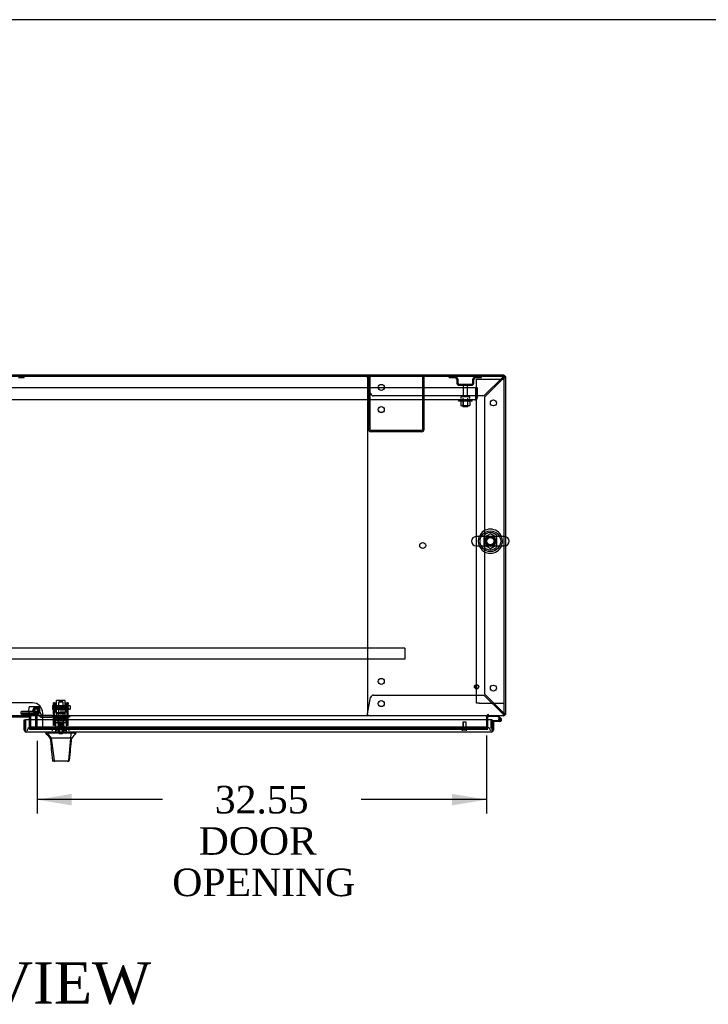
# Model space of a CAD drawing. Header units: inches. Extents: x 2 to 538, y -2 to 358.
# Tile 13 of 25: x 147 to 197, y 287 to 358. Entities that reach past the tile are written whole.
import ezdxf
from ezdxf.enums import TextEntityAlignment as Align
from ezdxf.lldxf.tags import DXFTag

# ---------------------------------------------------------------- set-up
doc = ezdxf.new("R2010")
doc.units = ezdxf.units.IN
doc.header["$MEASUREMENT"] = 0
for name, color, linetype in [('COM43135', 7, 'Continuous'), ('COM50669', 7, 'Continuous'), ('COM50677-1', 7, 'Continuous'), ('COM55602-2', 7, 'Continuous'), ('COM55607-2', 7, 'Continuous'), ('COM55738-23', 7, 'Continuous'), ('COM56145', 7, 'Continuous'), ('COM70098', 7, 'Continuous'), ('COM70112-4', 7, 'Continuous'), ('COM70220', 7, 'Continuous'), ('COM70740-2', 7, 'Continuous'), ('COM70838', 7, 'Continuous'), ('COM70839-4', 7, 'Continuous'), ('COM71182-2', 7, 'Continuous'), ('COM71183-4', 7, 'Continuous'), ('COM71187-2', 7, 'Continuous'), ('COM71194-4', 7, 'Continuous'), ('Default', 7, 'Continuous'), ('GSK86006', 7, 'Continuous'), ('HAN86294', 7, 'Continuous'), ('HAN86294_NUT', 7, 'Continuous'), ('HAN86294_SCREW', 7, 'Continuous'), ('HAN86294_WASHER', 7, 'Continuous'), ('HAN_NUT', 7, 'Continuous'), ('NTS166105', 7, 'Continuous'), ('NTS18024', 7, 'Continuous'), ('NTS18147', 7, 'Continuous'), ('NTS86070', 7, 'Continuous'), ('ROL87452', 7, 'Continuous'), ('RVT17786', 7, 'Continuous'), ('RVT19000', 7, 'Continuous'), ('SCC180005', 7, 'Continuous'), ('SCS86415', 7, 'Continuous'), ('SPC87322', 7, 'Continuous'), ('STD26089', 7, 'Continuous'), ('STD26122', 7, 'Continuous'), ('STD26258', 7, 'Continuous'), ('WAF25059', 7, 'Continuous'), ('WAF25376', 7, 'Continuous'), ('WAF25377', 7, 'Continuous'), ('WAM254785', 7, 'Continuous'), ('WAM30038', 7, 'Continuous')]:
    doc.layers.add(name, color=color, linetype=linetype)
doc.styles.add('SEACAD_Times_New_Roman', font='times.ttf')
tags = doc.linetypes.add('HIDDEN2', pattern=[0.1875, 0.125, -0.0625]).pattern_tags.tags
tags[6:7] = [DXFTag(74, 4), DXFTag(75, 0), DXFTag(340, '0'), DXFTag(46, 0.0), DXFTag(50, 0.0), DXFTag(44, 0.0), DXFTag(45, 0.0)]
tags[4:5] = [DXFTag(74, 4), DXFTag(75, 0), DXFTag(340, '0'), DXFTag(46, 0.0), DXFTag(50, 0.0), DXFTag(44, 0.0), DXFTag(45, 0.0)]
doc.dimstyles.new('HAMMOND_(STH_-_540x360)', dxfattribs={"dimtxt": 2, "dimasz": 2.5, "dimexe": 1, "dimexo": 1, "dimgap": 0.5, "dimtad": 0, "dimtih": 1, "dimtoh": 1, "dimzin": 0, "dimdsep": 46, "dimtxsty": 'SEACAD_Times_New_Roman', "dimblk1": '_SE_FILLED', "dimblk2": '_SE_FILLED', "dimsah": 1, "dimcen": 1, "dimadec": 0, "dimazin": 0, "dimtfac": 0.8, "dimtofl": 0, "dimtmove": 0, "dimatfit": 3, "dimfxl": 1, "dimtolj": 1, "dimtzin": 0, "dimarcsym": 0})

# ---------------------------------------------------------------- blocks, each defined once
blk = doc.blocks.new('SE')
at = {"layer": 'COM43135', "color": 7, "linetype": 'HIDDEN2'}
for p, q in [((179.806, 331.385), (112.056, 331.385)), ((179.931, 331.385), (179.806, 331.385)), ((179.806, 330.695), (179.806, 331.385)), ((179.806, 330.695), (179.806, 331.385)), ((179.931, 330.695), (179.931, 331.385)), ((179.806, 330.695), (179.806, 330.695)), ((179.806, 330.613), (179.806, 330.695)), ((179.806, 330.695), (179.806, 330.545)), ((179.746, 330.51), (112.116, 330.51)), ((179.746, 330.51), (179.746, 330.51)), ((179.746, 330.51), (179.746, 330.51)), ((179.806, 330.613), (179.855, 330.545))]:
    blk.add_line(p, q, dxfattribs=at)
for start, end in [(306.19405, 0), (270.12083, 306.19405), (270, 270.05887)]:
    blk.add_arc((179.746, 330.695), 0.185, start, end, dxfattribs=at)
blk.add_open_spline([(179.806, 330.545), (179.796, 330.534), (179.786, 330.525), (179.771, 330.516), (179.766, 330.514), (179.756, 330.51), (179.751, 330.51), (179.746, 330.51)], degree=3, knots=[0, 0, 0, 0, 0.5, 0.5, 0.75, 0.75, 1, 1, 1, 1], dxfattribs=at)
at = {"layer": 'COM50669', "color": 7, "linetype": 'HIDDEN2'}
for p, q in [((172.056, 328.34), (172.056, 332.197)), ((172.151, 328.34), (172.151, 332.197)), ((175.961, 332.197), (175.961, 328.34)), ((176.056, 332.197), (176.056, 328.34)), ((175.913, 328.292), (172.199, 328.292)), ((175.913, 328.197), (172.199, 328.197))]:
    blk.add_line(p, q, dxfattribs=at)
for centre, radius, start, end in [((172.199, 328.34), 0.143, 180, 270), ((172.199, 328.34), 0.048, 180, 270), ((175.913, 328.34), 0.143, 270, 0), ((175.913, 328.34), 0.048, 270, 0)]:
    blk.add_arc(centre, radius, start, end, dxfattribs=at)
at = {"layer": 'COM50677-1', "color": 7, "linetype": 'HIDDEN2'}
for p, q in [((179.869, 332.009), (180.054, 332.009)), ((179.869, 308.509), (179.869, 332.009)), ((180.054, 332.009), (181.684, 332.009)), ((181.684, 332.009), (181.869, 332.009)), ((180.054, 308.509), (179.869, 308.509)), ((180.054, 308.509), (181.684, 308.509)), ((181.684, 308.509), (181.869, 308.509))]:
    blk.add_line(p, q, dxfattribs=at)
blk.add_circle((180.869, 320.259), 0.375, dxfattribs=at)
at = {"layer": 'COM55602-2', "color": 7, "linetype": 'HIDDEN2'}
for p, q in [((171.964, 332.262), (171.964, 332.292)), ((171.964, 332.187), (171.964, 332.262)), ((172.195, 330.971), (171.974, 332.149)), ((181.763, 332.149), (180.406, 330.792)), ((180.464, 330.734), (181.821, 332.091)), ((181.821, 332.292), (181.821, 332.262)), ((181.821, 332.187), (181.821, 332.262)), ((181.823, 332.197), (181.821, 332.197)), ((181.821, 332.197), (181.821, 332.197)), ((181.859, 332.149), (181.934, 332.149)), ((181.934, 332.149), (181.964, 332.149)), ((171.964, 331.977), (171.964, 307.919)), ((180.406, 330.792), (172.411, 330.792)), ((180.464, 309.161), (180.464, 330.734)), ((171.974, 307.747), (172.195, 308.924)), ((172.411, 309.104), (180.406, 309.104)), ((180.406, 309.104), (181.763, 307.747)), ((181.821, 307.804), (180.464, 309.161)), ((171.964, 307.709), (171.964, 307.633)), ((171.964, 307.604), (171.964, 307.633)), ((181.821, 307.709), (181.821, 307.633)), ((181.823, 307.699), (181.821, 307.699)), ((181.821, 307.699), (181.821, 307.699)), ((181.821, 307.633), (181.821, 307.604)), ((181.859, 307.747), (181.869, 307.747))]:
    blk.add_line(p, q, dxfattribs=at)
for centre in [(172.964, 331.417), (172.964, 329.807), (181.089, 330.292), (175.964, 319.948), (172.964, 310.089), (181.089, 309.604), (172.964, 308.479)]:
    blk.add_circle(centre, 0.218, dxfattribs=at)
for centre, radius, start, end in [((169.378, 331.959), 2.604, 4.17513, 6.68014), ((172.184, 331.977), 0.22, 153.06551, 180), ((182.398, 331.898), 0.683, 147.77093, 158.44518), ((181.971, 331.896), 0.327, 117.45412, 129.54393), ((181.821, 332.149), 0.143, 70.38706, 90), ((181.821, 332.149), 0.048, 0, 90), ((181.568, 332.3), 0.327, 320.4561, 332.54584), ((181.57, 332.726), 0.683, 291.55481, 302.22908), ((181.821, 332.149), 0.143, 0, 19.61294), ((172.411, 331.012), 0.22, 190.6113, 270), ((172.411, 308.884), 0.22, 90, 169.3887), ((172.184, 307.919), 0.22, 180, 206.93449), ((181.568, 307.596), 0.327, 27.45416, 39.5439), ((181.57, 307.169), 0.683, 57.77092, 68.44519), ((169.378, 307.936), 2.604, 353.31986, 355.82487), ((171.656, 307.816), 0.326, 340.71602, 347.67415), ((182.398, 307.998), 0.683, 201.55482, 212.22907), ((181.971, 307.999), 0.327, 230.45607, 242.54588)]:
    blk.add_arc(centre, radius, start, end, dxfattribs=at)
at = {"layer": 'COM55602-2', "color": 7, "linetype": 'Continuous'}
blk.add_arc((181.821, 332.149), 0.143, 19.61294, 70.38706, dxfattribs=at)
at = {"layer": 'COM55602-2', "color": 7, "linetype": 'HIDDEN2'}
blk.add_ellipse((181.821, 332.149), major_axis=(-0.048, 0), ratio=0.99836, start_param=3.141593, end_param=4.712389, dxfattribs=at)
at = {"layer": 'COM55607-2', "color": 7, "linetype": 'HIDDEN2'}
for p, q in [((180.711, 307.599), (180.711, 307.604)), ((180.932, 306.711), (180.932, 307.226)), ((180.957, 307.251), (180.994, 307.251)), ((181.447, 307.306), (181.509, 307.306)), ((181.501, 307.293), (181.501, 307.318)), ((181.6, 307.347), (181.529, 307.418)), ((181.551, 307.368), (181.576, 307.368)), ((181.576, 307.243), (181.551, 307.243)), ((181.626, 307.318), (181.626, 307.293)), ((180.994, 306.711), (180.932, 306.711))]:
    blk.add_line(p, q, dxfattribs=at)
at = {"layer": 'COM55607-2', "color": 7, "linetype": 'Continuous'}
for p, q in [((180.711, 307.542), (180.711, 307.599)), ((181.405, 307.542), (180.711, 307.542)), ((180.994, 307.251), (181.564, 307.251)), ((181.564, 307.189), (180.994, 307.189)), ((180.994, 307.189), (180.994, 307.187)), ((181.529, 307.418), (181.405, 307.542)), ((181.431, 307.604), (181.643, 307.392)), ((181.509, 307.301), (181.447, 307.295)), ((180.994, 306.711), (180.994, 306.711))]:
    blk.add_line(p, q, dxfattribs=at)
blk.add_circle((181.564, 307.306), 0.05, dxfattribs=at)
at = {"layer": 'COM55607-2', "color": 7, "linetype": 'HIDDEN2'}
for centre, radius, start, end in [((180.957, 307.226), 0.025, 90, 180), ((181.564, 307.306), 0.117, 208.03984, 270), ((181.551, 307.318), 0.05, 90, 180), ((181.551, 307.293), 0.05, 180, 270), ((181.576, 307.318), 0.05, 0, 90), ((181.576, 307.293), 0.05, 270, 0)]:
    blk.add_arc(centre, radius, start, end, dxfattribs=at)
at = {"layer": 'COM55607-2', "color": 7, "linetype": 'Continuous'}
for radius, start, end in [(0.117, 270, 185.21591), (0.117, 185.21591, 208.03984), (0.055, 270, 185.21591), (0.055, 185.21591, 270), (0.117, 47.60795, 107.02737)]:
    blk.add_arc((181.564, 307.306), radius, start, end, dxfattribs=at)
at = {"layer": 'COM55738-23', "color": 7, "linetype": 'HIDDEN2'}
for p, q in [((146.671, 332.125), (147.093, 332.125)), ((147.093, 332.125), (147.093, 332.197)), ((177.893, 332.125), (177.893, 332.197)), ((177.893, 332.125), (178.315, 332.125)), ((179.796, 332.125), (180.218, 332.125)), ((180.218, 332.125), (180.218, 332.197)), ((178.431, 332.009), (178.431, 331.759)), ((178.503, 332.009), (178.503, 331.759)), ((178.618, 331.644), (179.493, 331.644)), ((178.618, 331.572), (179.493, 331.572)), ((179.609, 331.759), (179.609, 332.009)), ((179.681, 331.759), (179.681, 332.009))]:
    blk.add_line(p, q, dxfattribs=at)
for centre, radius, start, end in [((178.315, 332.009), 0.188, 0, 90), ((178.315, 332.009), 0.116, 0, 90), ((179.796, 332.009), 0.188, 90, 180), ((179.796, 332.009), 0.115, 90, 180), ((178.618, 331.759), 0.188, 180, 270), ((178.618, 331.759), 0.115, 180, 270), ((179.493, 331.759), 0.116, 270, 0), ((179.493, 331.759), 0.188, 270, 0)]:
    blk.add_arc(centre, radius, start, end, dxfattribs=at)
at = {"layer": 'COM56145', "color": 7, "linetype": 'HIDDEN2'}
for p, q in [((174.682, 312.512), (117.182, 312.512)), ((174.682, 312.512), (174.682, 312.469)), ((174.682, 312.469), (174.682, 311.742)), ((174.682, 311.699), (117.182, 311.699)), ((174.682, 311.742), (174.682, 311.699))]:
    blk.add_line(p, q, dxfattribs=at)
at = {"layer": 'COM70098', "color": 7, "linetype": 'HIDDEN2'}
for p, q in [((147.682, 308.536), (144.182, 308.536)), ((147.469, 306.637), (147.469, 307.292)), ((148.432, 306.637), (148.432, 307.786)), ((147.469, 306.637), (148.432, 306.637))]:
    blk.add_line(p, q, dxfattribs=at)
at = {"layer": 'COM70098', "color": 7, "linetype": 'Continuous'}
for p, q in [((147.409, 307.494), (144.455, 307.494)), ((147.469, 307.292), (147.469, 307.434))]:
    blk.add_line(p, q, dxfattribs=at)
at = {"layer": 'COM70098', "color": 7, "linetype": 'HIDDEN2'}
blk.add_circle((147.969, 308.012), 0.156, dxfattribs=at)
blk.add_arc((147.682, 307.786), 0.75, 0, 90, dxfattribs=at)
at = {"layer": 'COM70098', "color": 7, "linetype": 'Continuous'}
blk.add_arc((147.409, 307.434), 0.06, 0, 90, dxfattribs=at)
at = {"layer": 'COM70112-4', "color": 7, "linetype": 'Continuous'}
for p, q in [((181.869, 332.197), (109.996, 332.197)), ((181.869, 320.59), (181.869, 332.197)), ((181.869, 307.747), (181.869, 319.928)), ((181.869, 307.604), (109.996, 307.604)), ((144.315, 307.536), (147.549, 307.536)), ((147.549, 307.536), (147.549, 307.292)), ((180.589, 307.556), (180.589, 307.604)), ((180.589, 307.556), (180.589, 307.292)), ((181.869, 307.604), (181.869, 307.747))]:
    blk.add_line(p, q, dxfattribs=at)
at = {"layer": 'COM70112-4', "color": 7, "linetype": 'HIDDEN2'}
for p, q in [((181.869, 319.928), (181.869, 320.59)), ((147.549, 307.292), (147.549, 306.778)), ((180.589, 307.292), (180.589, 306.778)), ((147.549, 306.778), (147.549, 306.731)), ((147.549, 306.635), (147.549, 306.731)), ((147.55, 306.637), (147.549, 306.635)), ((147.549, 306.635), (147.549, 306.635)), ((147.549, 306.635), (180.589, 306.635)), ((147.55, 306.731), (147.55, 306.731)), ((180.339, 306.771), (147.799, 306.771)), ((180.339, 306.677), (147.799, 306.677)), ((180.588, 306.731), (180.588, 306.731)), ((180.589, 306.635), (180.588, 306.637)), ((180.589, 306.731), (180.589, 306.778)), ((180.589, 306.731), (180.589, 306.635)), ((180.589, 306.635), (180.589, 306.635))]:
    blk.add_line(p, q, dxfattribs=at)
for start, end in [(90.76309, 264.26118), (273.39435, 0), (0, 82.24882)]:
    blk.add_arc((180.869, 320.259), 0.344, start, end, dxfattribs=at)
for centre, major_axis, start_param, end_param in [((147.799, 306.728), (-0.25, 0), 4.712389, 6.212082), ((147.799, 306.634), (0.25, 0), 1.570796, 3.070489), ((180.339, 306.728), (0.25, 0), 0.071104, 1.570796), ((180.339, 306.634), (0.25, 0), 0.071104, 1.570796)]:
    blk.add_ellipse(centre, major_axis=major_axis, ratio=0.173648, start_param=start_param, end_param=end_param, dxfattribs=at)
at = {"layer": 'COM70220', "color": 7, "linetype": 'HIDDEN2'}
for p, q in [((147.809, 306.762), (147.559, 306.762)), ((180.368, 306.762), (147.809, 306.762)), ((180.618, 306.762), (180.368, 306.762))]:
    blk.add_line(p, q, dxfattribs=at)
for centre, start, end in [((147.559, 306.512), 90, 180), ((180.618, 306.512), 0, 90)]:
    blk.add_arc(centre, 0.25, start, end, dxfattribs=at)
at = {"layer": 'COM70740-2', "color": 7, "linetype": 'HIDDEN2'}
for p, q in [((147.941, 306.792), (147.941, 307.544)), ((148.036, 306.792), (148.036, 307.544)), ((147.469, 306.732), (147.881, 306.732))]:
    blk.add_line(p, q, dxfattribs=at)
for centre, radius, start, end in [((147.881, 307.544), 0.155, 0, 90), ((147.881, 307.544), 0.06, 0, 90), ((147.881, 306.792), 0.06, 270, 0), ((147.881, 306.792), 0.155, 270, 0)]:
    blk.add_arc(centre, radius, start, end, dxfattribs=at)
at = {"layer": 'COM70838', "color": 7, "linetype": 'HIDDEN2'}
for p, q in [((146.861, 307.761), (146.861, 307.887)), ((148.106, 307.906), (146.986, 307.906)), ((146.861, 307.761), (146.861, 307.679)), ((148.106, 307.679), (146.861, 307.679)), ((148.106, 307.779), (146.986, 307.779)), ((148.106, 307.677), (148.106, 307.779)), ((148.231, 307.552), (148.231, 307.554)), ((148.291, 307.494), (148.388, 307.494)), ((148.299, 307.736), (148.299, 307.713)), ((148.388, 307.494), (148.388, 307.622)), ((148.388, 307.494), (149.102, 307.494)), ((149.102, 307.619), (148.416, 307.619)), ((149.102, 307.619), (149.19, 307.619)), ((149.19, 307.494), (149.102, 307.494)), ((149.19, 307.619), (149.728, 307.619)), ((150.246, 307.494), (149.19, 307.494)), ((149.763, 307.619), (150.246, 307.619)), ((150.246, 307.619), (150.371, 307.619)), ((150.371, 307.494), (150.246, 307.494)), ((150.371, 307.619), (150.371, 307.494))]:
    blk.add_line(p, q, dxfattribs=at)
for centre, radius, start, end in [((148.106, 307.713), 0.193, 0, 90), ((148.106, 307.552), 0.125, 0, 90), ((148.291, 307.554), 0.06, 180, 270), ((148.416, 307.736), 0.117, 180, 256.45544), ((148.416, 307.736), 0.117, 256.45544, 270)]:
    blk.add_arc(centre, radius, start, end, dxfattribs=at)
for centre, major_axis, start_param, end_param in [((146.986, 307.887), (-0.125, 0), 4.712389, 6.283185), ((146.986, 307.761), (0.125, 0), 1.570796, 3.141593)]:
    blk.add_ellipse(centre, major_axis=major_axis, ratio=0.145455, start_param=start_param, end_param=end_param, dxfattribs=at)
at = {"layer": 'COM70839-4', "color": 7, "linetype": 'HIDDEN2'}
for p, q in [((149.215, 308.45), (149.215, 308.527)), ((149.285, 308.527), (149.215, 308.527)), ((149.285, 308.527), (149.285, 308.45)), ((150.207, 308.45), (150.207, 308.527)), ((150.277, 308.527), (150.207, 308.527)), ((150.277, 308.527), (150.277, 308.45)), ((149.215, 308.45), (149.215, 308.191)), ((149.215, 308.027), (149.215, 308.191)), ((149.215, 306.897), (149.215, 308.027)), ((149.285, 308.191), (149.285, 308.45)), ((150.207, 308.207), (149.285, 308.207)), ((149.285, 308.191), (149.285, 308.027)), ((149.285, 308.143), (150.207, 308.143)), ((149.285, 306.897), (149.285, 308.027)), ((150.207, 308.45), (150.207, 308.191)), ((150.207, 308.027), (150.207, 308.191)), ((150.207, 306.897), (150.207, 308.027)), ((150.277, 308.191), (150.277, 308.45)), ((150.277, 308.191), (150.277, 308.027)), ((150.277, 306.897), (150.277, 308.027)), ((150.207, 307.348), (149.285, 307.348)), ((149.215, 306.887), (149.215, 306.897)), ((149.285, 306.887), (149.215, 306.887)), ((149.285, 306.897), (149.285, 306.887)), ((150.207, 306.887), (150.207, 306.897)), ((150.277, 306.887), (150.207, 306.887)), ((150.277, 306.897), (150.277, 306.887))]:
    blk.add_line(p, q, dxfattribs=at)
at = {"layer": 'COM71182-2', "color": 7, "linetype": 'Continuous'}
for p, q in [((181.869, 332.197), (181.964, 332.197)), ((181.964, 332.197), (181.964, 320.585)), ((181.964, 319.933), (181.964, 307.699)), ((180.684, 307.292), (180.684, 307.556)), ((181.869, 307.699), (181.964, 307.699))]:
    blk.add_line(p, q, dxfattribs=at)
at = {"layer": 'COM71182-2', "color": 7, "linetype": 'HIDDEN2'}
for p, q in [((181.964, 320.585), (181.964, 319.933)), ((180.684, 306.637), (180.684, 307.292)), ((180.589, 306.637), (180.684, 306.637))]:
    blk.add_line(p, q, dxfattribs=at)
at = {"layer": 'COM71182-2', "color": 7, "linetype": 'Continuous'}
for centre, radius, start, end in [((180.732, 307.556), 0.143, 160.38706, 180), ((180.732, 307.556), 0.048, 90, 180), ((181.821, 307.747), 0.143, 289.61294, 340.38706)]:
    blk.add_arc(centre, radius, start, end, dxfattribs=at)
at = {"layer": 'COM71182-2', "color": 7, "linetype": 'HIDDEN2'}
for centre, radius, start, end in [((180.732, 307.556), 0.143, 90, 160.38706), ((181.821, 307.747), 0.048, 270, 0), ((181.821, 307.747), 0.143, 270, 289.61294)]:
    blk.add_arc(centre, radius, start, end, dxfattribs=at)
at = {"layer": 'COM71183-4', "color": 7, "linetype": 'HIDDEN2'}
for p, q in [((144.315, 307.529), (147.549, 307.529)), ((148.432, 306.637), (180.589, 306.637))]:
    blk.add_line(p, q, dxfattribs=at)
at = {"layer": 'COM71187-2', "color": 7, "linetype": 'Continuous'}
for q in [(146.076, 332.292), (181.869, 332.197)]:
    blk.add_line((181.869, 332.292), q, dxfattribs=at)
at = {"layer": 'COM71194-4', "color": 7, "linetype": 'Continuous'}
for p, q in [((147.089, 307.292), (147.184, 307.292)), ((147.089, 306.56), (147.089, 307.292)), ((180.994, 307.292), (147.184, 307.292)), ((147.184, 306.56), (147.184, 307.292)), ((147.184, 307.292), (147.184, 306.56)), ((180.994, 306.56), (180.994, 307.292)), ((181.089, 307.187), (180.994, 307.187)), ((180.994, 307.187), (180.994, 306.56)), ((181.089, 307.187), (181.089, 306.56)), ((147.184, 306.497), (147.145, 306.446)), ((147.184, 306.56), (147.184, 306.56)), ((147.184, 306.56), (147.184, 306.497)), ((147.184, 306.56), (147.184, 306.446)), ((147.231, 306.417), (147.231, 306.417)), ((147.231, 306.417), (147.231, 306.417)), ((147.232, 306.417), (147.231, 306.417)), ((180.946, 306.417), (147.232, 306.417)), ((180.946, 306.417), (180.946, 306.417)), ((180.946, 306.417), (180.946, 306.417)), ((180.994, 306.56), (180.994, 306.56)), ((180.994, 306.497), (180.994, 306.56)), ((180.994, 306.56), (180.994, 306.446)), ((180.994, 306.497), (181.033, 306.446))]:
    blk.add_line(p, q, dxfattribs=at)
for centre, start, end in [((147.232, 306.56), 180, 232.49641), ((147.232, 306.56), 232.49641, 269.84393), ((147.232, 306.56), 269.92383, 270), ((180.946, 306.56), 270.15607, 307.50359), ((180.946, 306.56), 270, 270.07617), ((180.946, 306.56), 307.50359, 0)]:
    blk.add_arc(centre, 0.143, start, end, dxfattribs=at)
for points in [[(147.184, 306.446), (147.192, 306.437), (147.2, 306.429), (147.212, 306.422), (147.216, 306.42), (147.224, 306.417), (147.227, 306.417), (147.231, 306.417)], [(180.994, 306.446), (180.986, 306.437), (180.978, 306.429), (180.966, 306.422), (180.962, 306.42), (180.954, 306.417), (180.95, 306.417), (180.946, 306.417)]]:
    blk.add_open_spline(points, degree=3, knots=[0, 0, 0, 0, 0.5, 0.5, 0.75, 0.75, 1, 1, 1, 1], dxfattribs=at)
at = {"layer": 'GSK86006', "color": 7, "linetype": 'HIDDEN2'}
blk.add_circle((147.969, 308.012), 0.125, dxfattribs=at)
at = {"layer": 'HAN86294', "color": 7, "linetype": 'HIDDEN2'}
for p, q in [((149.616, 308.609), (149.586, 308.579)), ((149.906, 308.579), (149.586, 308.579)), ((149.586, 308.579), (149.586, 307.619)), ((149.876, 308.609), (149.616, 308.609)), ((149.906, 308.579), (149.876, 308.609)), ((149.906, 307.619), (149.906, 308.579)), ((149.35, 307.119), (149.546, 307.119)), ((149.35, 307.119), (149.35, 306.417)), ((149.546, 307.119), (149.945, 307.119)), ((149.546, 307.119), (149.546, 306.417)), ((149.586, 307.244), (149.586, 307.119)), ((149.586, 307.244), (149.746, 307.244)), ((149.746, 307.244), (149.906, 307.244)), ((149.906, 307.244), (149.906, 307.119)), ((149.945, 307.119), (150.141, 307.119)), ((149.945, 307.119), (149.945, 306.417)), ((150.141, 307.119), (150.141, 306.417))]:
    blk.add_line(p, q, dxfattribs=at)
at = {"layer": 'HAN86294', "color": 7, "linetype": 'Continuous'}
for p, q in [((148.656, 306.417), (148.656, 306.334)), ((150.836, 306.334), (150.836, 306.417)), ((148.656, 306.337), (148.724, 306.337)), ((148.755, 306.337), (149.038, 305.982)), ((148.847, 306.337), (148.769, 306.337)), ((150.464, 306.337), (148.847, 306.337)), ((148.956, 305.982), (148.97, 305.982)), ((149.038, 305.982), (148.97, 305.982)), ((149.084, 305.982), (149.038, 305.982)), ((149.038, 305.982), (149.254, 304.344)), ((149.176, 305.982), (149.084, 305.982)), ((150.453, 305.982), (149.176, 305.982)), ((150.453, 305.982), (150.289, 304.346)), ((150.482, 305.982), (150.453, 305.982)), ((150.644, 306.337), (150.464, 306.337)), ((150.498, 305.982), (150.482, 305.982)), ((150.508, 305.982), (150.498, 305.982)), ((150.508, 305.982), (150.535, 305.982)), ((150.722, 306.337), (150.644, 306.337)), ((150.722, 306.337), (150.835, 306.337)), ((149.14, 304.357), (149.14, 304.355)), ((149.3, 304.302), (149.2, 304.302)), ((150.237, 304.302), (149.3, 304.302)), ((150.291, 304.302), (150.237, 304.302)), ((150.351, 304.356), (150.351, 304.358))]:
    blk.add_line(p, q, dxfattribs=at)
for centre, radius, start, end in [((144.864, 302.704), 5.251, 38.61726, 43.76657), ((88.491, 312.026), 62.32, 353.47841, 354.43409), ((162.951, 295.792), 16.062, 138.96729, 140.62542), ((149.2, 304.362), 0.06, 185.9929, 270.00753), ((150.235, 304.357), 0.0554, 272.13096, 348.82925), ((150.291, 304.362), 0.06, 269.99107, 354.42424)]:
    blk.add_arc(centre, radius, start, end, dxfattribs=at)
for points in [[(148.97, 305.982), (149.027, 305.44), (149.083, 304.899), (149.14, 304.357)], [(150.508, 305.982), (150.456, 305.44), (150.403, 304.899), (150.351, 304.358)], [(150.464, 306.337), (150.46, 306.218), (150.457, 306.1), (150.453, 305.982)]]:
    blk.add_open_spline(points, degree=3, dxfattribs=at)
blk.add_open_spline([(149.254, 304.344), (149.257, 304.332), (149.263, 304.321), (149.279, 304.306), (149.29, 304.302), (149.3, 304.302)], degree=3, knots=[0, 0, 0, 0, 0.5, 0.5, 1, 1, 1, 1], dxfattribs=at)
at = {"layer": 'HAN86294_NUT', "color": 7, "linetype": 'HIDDEN2'}
for p, q in [((149.413, 308.211), (149.413, 308.161)), ((149.413, 308.161), (149.579, 308.161)), ((149.413, 308.161), (149.413, 307.836)), ((149.413, 307.836), (149.746, 307.836)), ((150.048, 308.241), (149.443, 308.241)), ((149.579, 308.161), (149.746, 308.161)), ((149.746, 308.161), (149.912, 308.161)), ((149.746, 308.161), (149.746, 307.836)), ((149.746, 307.836), (150.078, 307.836)), ((149.912, 308.161), (150.078, 308.161)), ((150.078, 308.161), (150.078, 308.211)), ((150.078, 308.161), (150.078, 307.836))]:
    blk.add_line(p, q, dxfattribs=at)
for centre, start, end in [((149.443, 308.211), 90, 180), ((150.048, 308.211), 0, 90)]:
    blk.add_arc(centre, 0.03, start, end, dxfattribs=at)
at = {"layer": 'HAN86294_SCREW', "color": 7, "linetype": 'HIDDEN2'}
for p, q in [((150.008, 306.732), (149.483, 306.732)), ((149.483, 306.732), (149.483, 306.662)), ((150.008, 306.662), (149.483, 306.662)), ((149.635, 306.869), (149.523, 306.869)), ((149.523, 306.869), (149.523, 306.732)), ((149.63, 306.662), (149.63, 306.287)), ((149.857, 306.869), (149.635, 306.869)), ((149.635, 306.869), (149.635, 306.732)), ((149.968, 306.869), (149.857, 306.869)), ((149.857, 306.869), (149.857, 306.732)), ((149.862, 306.287), (149.862, 306.662)), ((149.968, 306.869), (149.968, 306.732)), ((150.008, 306.662), (150.008, 306.732)), ((149.862, 306.287), (149.63, 306.287))]:
    blk.add_line(p, q, dxfattribs=at)
at = {"layer": 'HAN86294_WASHER', "color": 7, "linetype": 'HIDDEN2'}
for p, q in [((150.057, 306.632), (149.434, 306.632)), ((149.434, 306.632), (149.434, 306.572)), ((150.057, 306.572), (149.434, 306.572)), ((150.057, 306.572), (149.434, 306.572)), ((149.434, 306.572), (149.434, 306.512)), ((150.057, 306.572), (150.057, 306.632)), ((150.057, 306.512), (150.057, 306.572))]:
    blk.add_line(p, q, dxfattribs=at)
at = {"layer": 'HAN_NUT', "color": 7, "linetype": 'HIDDEN2'}
for p, q in [((149.44, 306.727), (149.134, 306.727)), ((149.134, 306.512), (149.134, 306.727)), ((150.052, 306.727), (149.44, 306.727)), ((149.44, 306.512), (149.44, 306.727)), ((150.358, 306.727), (150.052, 306.727)), ((150.052, 306.512), (150.052, 306.727)), ((150.358, 306.512), (150.358, 306.727))]:
    blk.add_line(p, q, dxfattribs=at)
at = {"layer": 'NTS166105', "color": 7, "linetype": 'HIDDEN2'}
for p, q in [((178.74, 330.414), (178.74, 330.094)), ((178.74, 330.094), (178.902, 330.094)), ((178.902, 330.414), (178.902, 330.094)), ((178.902, 330.094), (179.211, 330.094)), ((179.211, 330.414), (179.211, 330.094)), ((179.211, 330.094), (179.372, 330.094)), ((179.372, 330.414), (179.372, 330.094))]:
    blk.add_line(p, q, dxfattribs=at)
at = {"layer": 'NTS18024', "color": 7, "linetype": 'HIDDEN2'}
for p, q in [((180.869, 320.794), (180.404, 320.522)), ((181.334, 320.522), (180.869, 320.794)), ((180.404, 320.522), (180.404, 319.996)), ((180.404, 319.996), (180.873, 319.721)), ((180.873, 319.721), (181.334, 319.996)), ((181.334, 319.996), (181.334, 320.522))]:
    blk.add_line(p, q, dxfattribs=at)
blk.add_circle((180.869, 320.259), 0.263, dxfattribs=at)
at = {"layer": 'NTS18147', "color": 7, "linetype": 'HIDDEN2'}
for p, q in [((149.283, 307.482), (149.283, 307.544)), ((149.346, 307.544), (149.283, 307.544)), ((149.283, 307.544), (149.283, 307.544)), ((149.346, 307.544), (149.283, 307.544)), ((149.351, 307.482), (149.283, 307.482)), ((149.283, 307.482), (149.283, 307.419)), ((149.351, 307.482), (149.283, 307.482)), ((149.283, 307.419), (149.351, 307.419)), ((149.283, 307.419), (149.351, 307.419)), ((149.346, 307.482), (149.346, 307.544)), ((149.346, 307.544), (149.346, 307.544)), ((149.351, 307.419), (149.351, 307.482)), ((149.351, 307.482), (149.351, 307.482)), ((149.351, 307.419), (149.678, 307.419)), ((149.351, 307.419), (149.678, 307.419)), ((149.546, 307.544), (149.514, 307.544)), ((149.546, 307.544), (149.514, 307.544)), ((149.526, 307.419), (149.526, 306.982)), ((149.526, 307.419), (149.526, 307.419)), ((149.814, 307.482), (149.678, 307.482)), ((149.678, 307.482), (149.678, 307.419)), ((149.814, 307.482), (149.678, 307.482)), ((149.678, 307.482), (149.678, 307.482)), ((149.678, 307.419), (149.814, 307.419)), ((149.678, 307.419), (149.814, 307.419)), ((149.814, 307.419), (149.814, 307.482)), ((149.814, 307.482), (149.814, 307.482)), ((149.814, 307.419), (150.141, 307.419)), ((149.814, 307.419), (150.141, 307.419)), ((149.977, 307.544), (149.946, 307.544)), ((149.977, 307.544), (149.946, 307.544)), ((149.966, 306.982), (149.966, 307.419)), ((149.966, 307.419), (149.966, 307.419)), ((150.209, 307.482), (150.141, 307.482)), ((150.141, 307.482), (150.141, 307.419)), ((150.209, 307.482), (150.141, 307.482)), ((150.141, 307.482), (150.141, 307.482)), ((150.141, 307.419), (150.209, 307.419)), ((150.141, 307.419), (150.209, 307.419)), ((150.146, 307.482), (150.146, 307.544)), ((150.209, 307.544), (150.146, 307.544)), ((150.146, 307.544), (150.146, 307.544)), ((150.209, 307.544), (150.146, 307.544)), ((150.209, 307.482), (150.209, 307.544)), ((150.209, 307.544), (150.209, 307.544)), ((150.209, 307.419), (150.209, 307.482)), ((149.966, 306.982), (149.526, 306.982)), ((149.526, 306.982), (149.966, 306.982))]:
    blk.add_line(p, q, dxfattribs=at)
for centre, start_param, end_param in [((149.514, 307.226), 2.506883, 3.776302), ((149.514, 307.226), 2.506883, 3.141593), ((149.546, 307.226), 2.506883, 3.141593), ((149.946, 307.226), 3.141593, 3.776302), ((149.977, 307.226), 2.506883, 3.776302), ((149.977, 307.226), 3.141593, 3.776302)]:
    blk.add_ellipse(centre, major_axis=(0, -0.318), ratio=0.866025, start_param=start_param, end_param=end_param, dxfattribs=at)
at = {"layer": 'NTS86070', "color": 7, "linetype": 'HIDDEN2'}
for p, q in [((147.476, 308.262), (148.152, 308.262)), ((148.152, 307.762), (147.476, 307.762))]:
    blk.add_line(p, q, dxfattribs=at)
blk.add_circle((147.969, 308.012), 0.101, dxfattribs=at)
for centre, start, end in [((147.909, 308.012), 150, 210), ((147.719, 308.012), 330, 30)]:
    blk.add_arc(centre, 0.5, start, end, dxfattribs=at)
at = {"layer": 'ROL87452', "color": 7, "linetype": 'HIDDEN2'}
for p, q in [((149.433, 307.699), (149.433, 308.699)), ((150.058, 308.699), (149.433, 308.699)), ((150.058, 307.699), (150.058, 308.699))]:
    blk.add_line(p, q, dxfattribs=at)
at = {"layer": 'RVT17786', "color": 7, "linetype": 'HIDDEN2'}
for p, q in [((150.425, 308.324), (149.215, 308.324)), ((149.215, 308.074), (150.425, 308.074)), ((150.425, 308.324), (150.425, 308.074))]:
    blk.add_line(p, q, dxfattribs=at)
blk.add_arc((149.448, 308.199), 0.318, 137.12909, 222.87091, dxfattribs=at)
at = {"layer": 'RVT19000', "color": 7, "linetype": 'HIDDEN2'}
for p, q in [((150.058, 307.732), (149.433, 307.732)), ((149.433, 307.699), (149.433, 307.619)), ((149.551, 307.619), (149.551, 307.494)), ((149.605, 307.494), (149.605, 307.282)), ((149.886, 307.282), (149.605, 307.282)), ((149.763, 307.619), (149.728, 307.619)), ((149.886, 307.282), (149.886, 307.494)), ((149.941, 307.494), (149.941, 307.619)), ((150.058, 307.619), (150.058, 307.699))]:
    blk.add_line(p, q, dxfattribs=at)
at = {"layer": 'SCC180005', "color": 7, "linetype": 'HIDDEN2'}
for p, q in [((147.72, 308.012), (147.844, 308.228)), ((147.844, 307.796), (147.72, 308.012)), ((147.844, 308.228), (148.094, 308.228)), ((148.094, 307.796), (147.844, 307.796)), ((148.094, 308.228), (148.219, 308.012)), ((148.219, 308.012), (148.094, 307.796))]:
    blk.add_line(p, q, dxfattribs=at)
blk.add_circle((147.969, 308.012), 0.123, dxfattribs=at)
at = {"layer": 'SCS86415', "color": 7, "linetype": 'Continuous'}
for p, q in [((181.904, 320.59), (179.833, 320.59)), ((179.833, 319.928), (181.904, 319.928))]:
    blk.add_line(p, q, dxfattribs=at)
for centre, radius, start, end in [((180.869, 320.259), 0.625, 32.00545, 147.99455), ((179.833, 320.259), 0.331, 90, 270), ((181.904, 320.259), 0.331, 270, 90), ((180.869, 320.259), 0.625, 212.00545, 327.99455)]:
    blk.add_arc(centre, radius, start, end, dxfattribs=at)
at = {"layer": 'SPC87322', "color": 7, "linetype": 'HIDDEN2'}
for p, q in [((149.353, 307.494), (149.353, 307.119)), ((149.508, 307.619), (149.508, 307.494)), ((149.518, 307.619), (149.518, 307.494)), ((149.973, 307.619), (149.973, 307.494)), ((149.983, 307.619), (149.983, 307.494)), ((150.138, 307.119), (150.138, 307.494))]:
    blk.add_line(p, q, dxfattribs=at)
at = {"layer": 'STD26089', "color": 7, "linetype": 'HIDDEN2'}
for p, q in [((178.89, 331.512), (178.89, 330.735)), ((179.222, 330.735), (179.222, 331.512)), ((178.731, 330.705), (178.731, 330.665)), ((179.351, 330.735), (178.761, 330.735)), ((179.381, 330.665), (179.381, 330.705)), ((178.868, 330.635), (178.868, 330.01)), ((179.243, 330.01), (178.868, 330.01)), ((179.243, 330.01), (179.243, 330.635))]:
    blk.add_line(p, q, dxfattribs=at)
for centre, radius, start, end in [((178.95, 331.512), 0.06, 90, 180), ((179.162, 331.512), 0.06, 0, 90), ((178.761, 330.705), 0.03, 90, 180), ((178.761, 330.665), 0.03, 180, 270), ((179.351, 330.705), 0.03, 0, 90), ((179.351, 330.665), 0.03, 270, 0)]:
    blk.add_arc(centre, radius, start, end, dxfattribs=at)
at = {"layer": 'STD26122', "color": 7, "linetype": 'HIDDEN2'}
for p, q in [((149.596, 307.512), (149.561, 307.477)), ((149.561, 307.477), (149.931, 307.477)), ((149.561, 307.477), (149.561, 306.512)), ((149.896, 307.512), (149.596, 307.512)), ((149.931, 307.477), (149.896, 307.512)), ((149.931, 306.512), (149.931, 307.477))]:
    blk.add_line(p, q, dxfattribs=at)
at = {"layer": 'STD26258', "color": 7, "linetype": 'HIDDEN2'}
for p, q in [((179.119, 307.137), (178.869, 307.137)), ((178.869, 307.137), (178.869, 306.543)), ((178.899, 307.137), (178.899, 306.543)), ((179.088, 307.137), (179.088, 306.543)), ((179.119, 306.543), (179.119, 307.137)), ((179.15, 306.543), (178.837, 306.543)), ((178.837, 306.543), (178.837, 306.512)), ((179.15, 306.512), (179.15, 306.543))]:
    blk.add_line(p, q, dxfattribs=at)
for radius in [0.156, 0.125]:
    blk.add_circle((179.869, 309.699), radius, dxfattribs=at)
at = {"layer": 'WAF25059', "color": 7, "linetype": 'HIDDEN2'}
for p, q in [((178.556, 330.51), (178.556, 330.414)), ((179.556, 330.414), (178.556, 330.414)), ((179.556, 330.414), (179.556, 330.51))]:
    blk.add_line(p, q, dxfattribs=at)
at = {"layer": 'WAF25376', "color": 7, "linetype": 'HIDDEN2'}
for p, q in [((149.309, 308.514), (149.309, 307.884)), ((149.409, 308.514), (149.309, 308.514)), ((149.409, 308.514), (149.409, 307.884)), ((150.082, 308.514), (150.082, 307.884)), ((150.182, 308.514), (150.082, 308.514)), ((150.182, 308.514), (150.182, 307.884)), ((149.309, 307.884), (149.409, 307.884)), ((150.082, 307.884), (150.182, 307.884))]:
    blk.add_line(p, q, dxfattribs=at)
at = {"layer": 'WAF25377', "color": 7, "linetype": 'Continuous'}
for start, end in [(22.24522, 157.75478), (202.24522, 337.75478)]:
    blk.add_arc((180.869, 320.259), 0.875, start, end, dxfattribs=at)
at = {"layer": 'WAF25377', "color": 7, "linetype": 'HIDDEN2'}
for radius, start, end in [(0.875, 157.75478, 202.24522), (0.34, 94.30487, 0), (0.34, 0, 92.39414), (0.875, 0, 22.24522), (0.875, 337.75478, 0)]:
    blk.add_arc((180.869, 320.259), radius, start, end, dxfattribs=at)
at = {"layer": 'WAM254785', "color": 7, "linetype": 'HIDDEN2'}
for radius in [0.75, 0.312]:
    blk.add_circle((180.869, 320.259), radius, dxfattribs=at)
at = {"layer": 'WAM30038', "color": 7, "linetype": 'HIDDEN2'}
for p, q in [((149.371, 307.294), (150.121, 307.294)), ((149.371, 307.294), (149.371, 307.27)), ((150.121, 307.294), (149.371, 307.294)), ((149.371, 307.294), (149.371, 307.294)), ((149.371, 307.27), (150.121, 307.27)), ((150.121, 307.27), (149.371, 307.27)), ((149.572, 307.206), (149.517, 307.206)), ((149.572, 307.206), (149.517, 307.206)), ((149.544, 307.251), (149.572, 307.206)), ((149.544, 307.251), (149.572, 307.206)), ((149.585, 307.222), (149.56, 307.261)), ((149.597, 307.206), (149.568, 307.251)), ((149.597, 307.206), (149.568, 307.251)), ((149.572, 307.206), (149.585, 307.222)), ((149.572, 307.206), (149.585, 307.222)), ((149.728, 307.206), (149.597, 307.206)), ((149.728, 307.206), (149.597, 307.206)), ((149.728, 307.251), (149.728, 307.206)), ((149.763, 307.206), (149.763, 307.251)), ((149.895, 307.206), (149.763, 307.206)), ((149.895, 307.206), (149.763, 307.206)), ((149.923, 307.251), (149.895, 307.206)), ((149.923, 307.251), (149.895, 307.206)), ((149.931, 307.261), (149.907, 307.222)), ((149.907, 307.222), (149.919, 307.206)), ((149.907, 307.222), (149.919, 307.206)), ((149.919, 307.206), (149.948, 307.251)), ((149.919, 307.206), (149.948, 307.251)), ((149.974, 307.206), (149.919, 307.206)), ((149.974, 307.206), (149.919, 307.206)), ((150.121, 307.27), (150.121, 307.294)), ((150.121, 307.294), (150.121, 307.294))]:
    blk.add_line(p, q, dxfattribs=at)
for centre, radius, start, end in [((148.843, 306.686), 0.85, 41.70584, 43.44931), ((149.746, 307.252), 0.0181, 91.77183, 183.07302), ((149.745, 307.252), 0.0182, 357.1609, 87.99424), ((150.651, 306.683), 0.854, 136.55474, 138.29011)]:
    blk.add_arc(centre, radius, start, end, dxfattribs=at)
for points, knots in [([(149.517, 307.206), (149.506, 307.219), (149.494, 307.232), (149.483, 307.245), (149.481, 307.247), (149.479, 307.249), (149.477, 307.251)], [0, 0, 0, 0, 0.858552, 0.858552, 0.858552, 1, 1, 1, 1]), ([(149.538, 307.265), (149.538, 307.264), (149.538, 307.264), (149.539, 307.26), (149.541, 307.256), (149.544, 307.251)], [0.4389304, 0.4389304, 0.4389304, 0.4389304, 0.5, 0.5, 1, 1, 1, 1]), ([(149.568, 307.251), (149.567, 307.253), (149.565, 307.256), (149.562, 307.26), (149.56, 307.262), (149.555, 307.265), (149.553, 307.267), (149.548, 307.27), (149.546, 307.27), (149.544, 307.27)], [0, 0, 0, 0, 0.25, 0.25, 0.5, 0.5, 0.75, 0.75, 1, 1, 1, 1]), ([(149.948, 307.27), (149.946, 307.27), (149.943, 307.27), (149.938, 307.267), (149.936, 307.265), (149.929, 307.26), (149.926, 307.256), (149.923, 307.251)], [0, 0, 0, 0, 0.25, 0.25, 0.5, 0.5, 1, 1, 1, 1]), ([(149.948, 307.251), (149.949, 307.253), (149.95, 307.256), (149.952, 307.26), (149.953, 307.262), (149.953, 307.264), (149.953, 307.264), (149.953, 307.265)], [0, 0, 0, 0, 0.25, 0.25, 0.5, 0.5, 0.5626015, 0.5626015, 0.5626015, 0.5626015]), ([(150.014, 307.251), (150.012, 307.249), (150.01, 307.247), (150.008, 307.245), (149.997, 307.232), (149.985, 307.219), (149.974, 307.206)], [0, 0, 0, 0, 0.141448, 0.141448, 0.141448, 1, 1, 1, 1])]:
    blk.add_open_spline(points, degree=3, knots=knots, dxfattribs=at)
blk = doc.blocks.new('DMBLK3841')
at = {"layer": 'Default', "linetype": 'Continuous'}
for points in [[(150.536, 301.099), (150.536, 301.933), (148.036, 301.516)], [(178.089, 301.099), (180.589, 301.516), (178.089, 301.933)]]:
    blk.add_hatch(color=7, dxfattribs=at).paths.add_polyline_path(points)
at = {"layer": 'Default', "color": 7, "linetype": 'Continuous'}
for p, q in [((148.036, 305.792), (148.036, 300.516)), ((180.589, 306.167), (180.589, 300.516)), ((157.12, 301.516), (148.036, 301.516)), ((180.589, 301.516), (171.505, 301.516))]:
    blk.add_line(p, q, dxfattribs=at)
at = {"layer": 'Default', "color": 7, "linetype": 'Continuous', "style": 'SEACAD_Times_New_Roman'}
for s, p in [('32.55', (160.9, 302.516)), ('DOOR ', (159.739, 299.516)), ('OPENING', (157.82, 296.516))]:
    blk.add_text(s, height=2, dxfattribs=at).set_placement(p, align=Align.TOP_LEFT)
blk = doc.blocks.new('_SE_FILLED')
at = {"color": 0}
blk.add_line((0, 0), (-1, 0), dxfattribs=at)
blk.add_solid([(0, 0), (-1, -0.1665), (-1, 0.1665), (0, 0)], dxfattribs=at)
blk = doc.blocks.new('BORDER')
at = {"layer": 'Default', "color": 7, "linetype": 'Continuous'}
blk.add_line((0, 27.86), (-41.86, 27.86), dxfattribs=at)

msp = doc.modelspace()

# ---------------------------------------------------------------- block references
at = {"layer": 'Default', "color": 7, "xscale": 12.8, "yscale": 12.8, "zscale": 12.8}
msp.add_blockref('BORDER', (537.834, 1.476), dxfattribs=at)
at = {"layer": 'Default'}
msp.add_blockref('SE', (0, 0), dxfattribs=at)

# ---------------------------------------------------------------- texts
at = {"layer": 'Default', "color": 7, "linetype": 'Continuous', "style": 'SEACAD_Times_New_Roman'}
msp.add_text('TOP VIEW', height=3, dxfattribs=at).set_placement((134.769, 289.725), align=Align.TOP_LEFT)

# ---------------------------------------------------------------- dimensions: what is measured, and where the dimension line sits
at = {"layer": 'Default', "color": 7, "linetype": 'Continuous'}
dim = msp.add_linear_dim(base=(148.036, 301.516), p1=(180.589, 307.167), p2=(148.036, 306.792), text='\\A1;<>\\PDOOR \\XOPENING', dimstyle='HAMMOND_(STH_-_540x360)', dxfattribs=at)
dim.commit()
dim.dimension.update_dxf_attribs({"geometry": 'DMBLK3841', "text_midpoint": (164.312, 301.516), "dimtype": 160})

doc.saveas('drawing.dxf')
